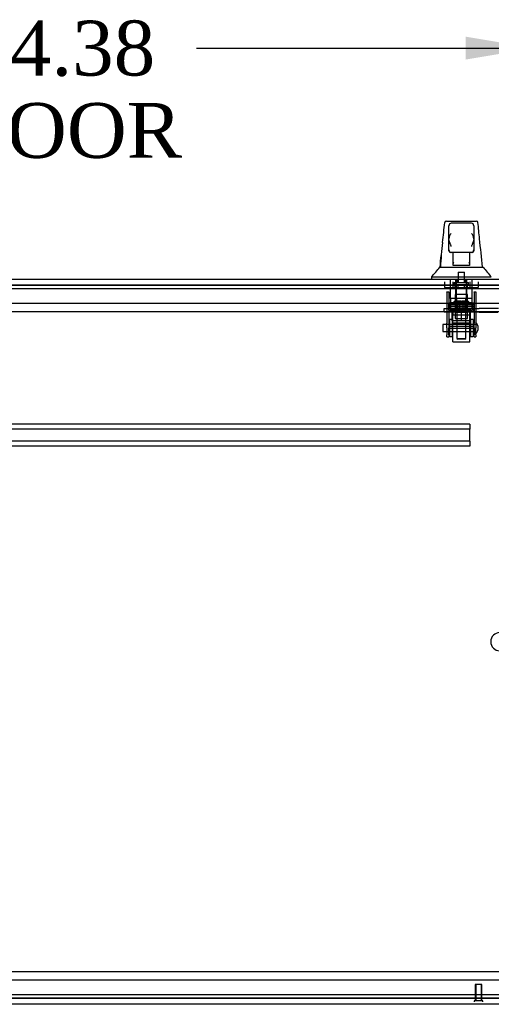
# Model space of a CAD drawing. Header units: inches. Extents: x 2 to 538, y -2 to 358.
# Tile 3 of 19: x 173 to 191, y 41 to 76. Entities that reach past the tile are written whole.
import ezdxf
from ezdxf.enums import TextEntityAlignment as Align
from ezdxf.lldxf.tags import DXFTag

# ---------------------------------------------------------------- set-up
doc = ezdxf.new("R2010")
doc.units = ezdxf.units.IN
doc.header["$MEASUREMENT"] = 0
for name, color, linetype in [('COM55914', 7, 'Continuous'), ('COM70220', 7, 'Continuous'), ('COM70449-3', 7, 'Continuous'), ('COM70838', 7, 'Continuous'), ('COM70839-6', 7, 'Continuous'), ('COM71198-3', 7, 'Continuous'), ('COM71199-6', 7, 'Continuous'), ('Default', 7, 'Continuous'), ('HAN13068', 7, 'Continuous'), ('HAN13068_NUT', 7, 'Continuous'), ('HAN13068_SCREW', 7, 'Continuous'), ('HAN_NUT', 7, 'Continuous'), ('NTS18147', 7, 'Continuous'), ('ROL87452', 7, 'Continuous'), ('RVT17786', 7, 'Continuous'), ('RVT19000', 7, 'Continuous'), ('SCS86414', 7, 'Continuous'), ('SPC87322', 7, 'Continuous'), ('STD26122', 7, 'Continuous'), ('STD26258', 7, 'Continuous'), ('WAF25376', 7, 'Continuous'), ('WAM30038', 7, 'Continuous')]:
    doc.layers.add(name, color=color, linetype=linetype)
doc.styles.add('SEACAD_Times_New_Roman', font='times.ttf')
tags = doc.linetypes.add('HIDDEN2', pattern=[0.1875, 0.125, -0.0625]).pattern_tags.tags
tags[6:7] = [DXFTag(74, 4), DXFTag(75, 0), DXFTag(340, '0'), DXFTag(46, 0.0), DXFTag(50, 0.0), DXFTag(44, 0.0), DXFTag(45, 0.0)]
tags[4:5] = [DXFTag(74, 4), DXFTag(75, 0), DXFTag(340, '0'), DXFTag(46, 0.0), DXFTag(50, 0.0), DXFTag(44, 0.0), DXFTag(45, 0.0)]
doc.dimstyles.new('HAMMOND_(STH_-_540x360)', dxfattribs={"dimtxt": 2, "dimasz": 2.5, "dimexe": 1, "dimexo": 1, "dimgap": 0.5, "dimtad": 0, "dimtih": 1, "dimtoh": 1, "dimzin": 0, "dimdsep": 46, "dimtxsty": 'SEACAD_Times_New_Roman', "dimblk1": '_SE_FILLED', "dimblk2": '_SE_FILLED', "dimsah": 1, "dimcen": 1, "dimadec": 0, "dimazin": 0, "dimtfac": 0.8, "dimtofl": 0, "dimtmove": 0, "dimatfit": 3, "dimfxl": 1, "dimtolj": 1, "dimtzin": 0, "dimarcsym": 0})

# ---------------------------------------------------------------- blocks, each defined once
blk = doc.blocks.new('SE2')
at = {"layer": 'COM55914', "color": 7, "linetype": 'HIDDEN2'}
for p, q in [((189.854, 61.761), (160.229, 61.761)), ((189.854, 61.761), (189.854, 61.718)), ((189.854, 61.573), (160.229, 61.573)), ((189.854, 61.718), (189.854, 61.616)), ((189.854, 61.616), (189.854, 61.573)), ((189.854, 61.136), (189.854, 61.573)), ((189.854, 61.136), (160.229, 61.136)), ((189.854, 61.136), (189.854, 61.093)), ((189.854, 61.093), (189.854, 60.991)), ((189.854, 60.948), (160.229, 60.948)), ((189.854, 60.991), (189.854, 60.948))]:
    blk.add_line(p, q, dxfattribs=at)
at = {"layer": 'COM70220', "color": 7, "linetype": 'HIDDEN2'}
for p, q in [((158.559, 66.698), (191.464, 66.698)), ((191.525, 40.954), (158.62, 40.954))]:
    blk.add_line(p, q, dxfattribs=at)
at = {"layer": 'COM70449-3', "color": 7, "linetype": 'HIDDEN2'}
for p, q in [((191.697, 66.824), (158.387, 66.824)), ((158.387, 40.829), (191.697, 40.829))]:
    blk.add_line(p, q, dxfattribs=at)
at = {"layer": 'COM70838', "color": 7, "linetype": 'HIDDEN2'}
for p, q in [((188.917, 65.841), (188.917, 65.966)), ((188.917, 65.966), (189.042, 65.966)), ((189.042, 65.841), (188.917, 65.841)), ((189.042, 65.966), (190.097, 65.966)), ((189.524, 65.841), (189.042, 65.841)), ((190.097, 65.841), (189.559, 65.841)), ((190.097, 65.966), (190.186, 65.966)), ((190.186, 65.841), (190.097, 65.841)), ((190.899, 65.966), (190.186, 65.966)), ((190.186, 65.841), (190.872, 65.841))]:
    blk.add_line(p, q, dxfattribs=at)
at = {"layer": 'COM70839-6', "color": 7, "linetype": 'HIDDEN2'}
for p, q in [((189.011, 66.573), (189.081, 66.573)), ((189.011, 66.563), (189.011, 66.573)), ((189.011, 66.563), (189.011, 65.433)), ((189.081, 66.573), (189.081, 66.563)), ((189.081, 66.563), (189.081, 65.433)), ((190.003, 66.573), (190.073, 66.573)), ((190.003, 66.563), (190.003, 66.573)), ((190.003, 66.563), (190.003, 65.433)), ((190.073, 66.573), (190.073, 66.563)), ((190.073, 66.563), (190.073, 65.433)), ((189.081, 66.112), (190.003, 66.112)), ((189.011, 65.269), (189.011, 65.433)), ((189.081, 65.433), (189.081, 65.269)), ((190.003, 65.269), (190.003, 65.433)), ((190.073, 65.433), (190.073, 65.269)), ((189.011, 65.269), (189.011, 65.01)), ((189.011, 64.933), (189.011, 65.01)), ((190.003, 65.317), (189.081, 65.317)), ((189.081, 65.01), (189.081, 65.269)), ((189.081, 65.253), (190.003, 65.253)), ((189.081, 65.01), (189.081, 64.933)), ((190.003, 65.269), (190.003, 65.01)), ((190.003, 64.933), (190.003, 65.01)), ((190.073, 65.01), (190.073, 65.269)), ((190.073, 65.01), (190.073, 64.933)), ((189.011, 64.933), (189.081, 64.933)), ((190.003, 64.933), (190.073, 64.933))]:
    blk.add_line(p, q, dxfattribs=at)
at = {"layer": 'COM71198-3', "color": 7, "linetype": 'HIDDEN2'}
for p, q in [((158.292, 66.823), (191.792, 66.823)), ((191.792, 40.829), (158.292, 40.829))]:
    blk.add_line(p, q, dxfattribs=at)
at = {"layer": 'COM71198-3', "color": 7, "linetype": 'Continuous'}
for p, q in [((157.107, 65.856), (192.977, 65.856)), ((192.977, 41.796), (157.107, 41.796))]:
    blk.add_line(p, q, dxfattribs=at)
at = {"layer": 'COM71199-6', "color": 7, "linetype": 'Continuous'}
for p, q in [((157.967, 67.043), (192.056, 67.043)), ((157.919, 66.168), (192.104, 66.168)), ((192.165, 41.484), (157.98, 41.484)), ((192.117, 40.609), (158.028, 40.609))]:
    blk.add_line(p, q, dxfattribs=at)
at = {"layer": 'HAN13068', "color": 7, "linetype": 'Continuous'}
for p, q in [((188.936, 69.103), (188.936, 69.105)), ((188.996, 69.158), (190.087, 69.158)), ((189.087, 68.516), (189.087, 68.988)), ((189.907, 69.078), (189.177, 69.078)), ((189.997, 68.988), (189.997, 68.516)), ((190.147, 69.104), (190.147, 69.102)), ((189.087, 68.108), (189.087, 68.516)), ((189.997, 68.516), (189.997, 68.108)), ((189.087, 68.078), (189.087, 68.108)), ((189.177, 68.018), (189.147, 68.018)), ((189.907, 68.018), (189.177, 68.018)), ((189.242, 67.587), (189.242, 68.018)), ((189.842, 68.018), (189.842, 67.587)), ((189.937, 68.018), (189.907, 68.018)), ((189.997, 68.108), (189.997, 68.078)), ((188.762, 67.478), (188.962, 67.478)), ((188.962, 67.478), (189.075, 67.478)), ((189.075, 67.478), (189.283, 67.478)), ((189.242, 67.547), (189.242, 67.587)), ((189.457, 67.543), (189.272, 67.543)), ((189.283, 67.478), (189.351, 67.478)), ((189.351, 67.478), (189.442, 67.478)), ((189.442, 67.478), (189.482, 67.478)), ((189.627, 67.543), (189.457, 67.543)), ((189.482, 67.478), (189.601, 67.478)), ((189.601, 67.478), (189.898, 67.478)), ((189.812, 67.543), (189.627, 67.543)), ((189.842, 67.587), (189.842, 67.547)), ((189.898, 67.478), (190.008, 67.478)), ((190.008, 67.478), (190.331, 67.478)), ((188.452, 67.126), (188.452, 67.043)), ((188.452, 67.123), (188.803, 67.123)), ((188.803, 67.123), (189.036, 67.123)), ((189.036, 67.123), (189.482, 67.123)), ((189.482, 67.123), (189.601, 67.123)), ((189.601, 67.123), (189.652, 67.123)), ((189.652, 67.123), (189.8, 67.123)), ((189.8, 67.123), (190.28, 67.123)), ((190.28, 67.123), (190.631, 67.123))]:
    blk.add_line(p, q, dxfattribs=at)
at = {"layer": 'HAN13068', "color": 7, "linetype": 'HIDDEN2'}
for p, q in [((189.146, 66.341), (189.146, 67.043)), ((189.342, 66.341), (189.342, 67.043)), ((189.379, 67.043), (189.379, 66.918)), ((189.704, 66.918), (189.704, 67.043)), ((189.741, 66.341), (189.741, 67.043)), ((189.937, 66.341), (189.937, 67.043)), ((189.342, 66.341), (189.146, 66.341)), ((189.741, 66.341), (189.342, 66.341)), ((189.382, 66.216), (189.382, 66.341)), ((189.542, 66.216), (189.382, 66.216)), ((189.702, 66.216), (189.542, 66.216)), ((189.702, 66.216), (189.702, 66.341)), ((189.937, 66.341), (189.741, 66.341)), ((189.382, 65.841), (189.382, 64.881)), ((189.702, 64.881), (189.702, 65.841)), ((189.382, 64.881), (189.702, 64.881)), ((189.382, 64.881), (189.412, 64.851)), ((189.672, 64.851), (189.412, 64.851)), ((189.672, 64.851), (189.702, 64.881))]:
    blk.add_line(p, q, dxfattribs=at)
at = {"layer": 'HAN13068', "color": 7, "linetype": 'Continuous'}
for centre, radius, start, end in [((188.996, 69.098), 0.06, 89.9925, 174.0071), ((189.177, 68.988), 0.09, 90, 180), ((189.907, 68.988), 0.09, 0, 90), ((190.087, 69.098), 0.06, 5.5758, 90.0089), ((189.346, 68.507), 0.259, 130.7149, 177.9019), ((189.737, 68.507), 0.259, 2.0981, 49.2851), ((204.677, 66.481), 15.93, 173.1476, 176.4108), ((189.128, 68.516), 0.0411, 178.3464, 179.9974), ((189.956, 68.516), 0.0411, 0.0026, 1.6536), ((128.287, 61.434), 62.32, 5.56591, 6.52159), ((189.177, 68.108), 0.09, 180, 270), ((189.147, 68.078), 0.06, 180, 270), ((189.907, 68.108), 0.09, 270, 360), ((189.937, 68.078), 0.06, 270, 0), ((184.66, 70.756), 5.251, 316.2334, 321.3827), ((202.747, 77.668), 16.062, 219.3746, 221.0327)]:
    blk.add_arc(centre, radius, start, end, dxfattribs=at)
for points in [[(188.861, 68.382), (188.886, 68.622), (188.911, 68.863), (188.936, 69.103)], [(190.204, 68.512), (190.185, 68.709), (190.166, 68.906), (190.147, 69.102)], [(188.766, 67.478), (188.781, 67.621), (188.796, 67.764), (188.811, 67.907)]]:
    blk.add_open_spline(points, degree=3, dxfattribs=at)
for points, knots in [([(189.177, 68.233), (189.171, 68.245), (189.166, 68.258), (189.156, 68.282), (189.151, 68.294), (189.136, 68.331), (189.127, 68.354), (189.114, 68.39), (189.11, 68.402), (189.103, 68.426), (189.099, 68.437), (189.091, 68.472), (189.087, 68.495), (189.087, 68.517)], [0, 0, 0, 0, 0.125, 0.125, 0.25, 0.25, 0.5, 0.5, 0.625, 0.625, 0.75, 0.75, 1, 1, 1, 1]), ([(189.997, 68.517), (189.996, 68.495), (189.992, 68.472), (189.984, 68.437), (189.98, 68.426), (189.973, 68.402), (189.969, 68.39), (189.957, 68.354), (189.947, 68.331), (189.932, 68.294), (189.927, 68.282), (189.917, 68.258), (189.912, 68.245), (189.907, 68.233)], [0, 0, 0, 0, 0.25, 0.25, 0.375, 0.375, 0.5, 0.5, 0.75, 0.75, 0.875, 0.875, 1, 1, 1, 1]), ([(189.242, 67.587), (189.242, 67.593), (189.243, 67.599), (189.247, 67.613), (189.249, 67.62), (189.258, 67.64), (189.265, 67.654), (189.272, 67.668)], [0, 0, 0, 0, 0.25, 0.25, 0.5, 0.5, 1, 1, 1, 1]), ([(189.272, 67.543), (189.268, 67.543), (189.264, 67.543), (189.256, 67.543), (189.253, 67.543), (189.248, 67.544), (189.245, 67.544), (189.242, 67.545), (189.242, 67.546), (189.242, 67.547)], [0, 0, 0, 0, 0.25, 0.25, 0.5, 0.5, 0.75, 0.75, 1, 1, 1, 1]), ([(189.812, 67.668), (189.819, 67.654), (189.826, 67.64), (189.834, 67.62), (189.837, 67.613), (189.84, 67.599), (189.842, 67.593), (189.842, 67.587)], [0, 0, 0, 0, 0.5, 0.5, 0.75, 0.75, 1, 1, 1, 1]), ([(189.842, 67.547), (189.842, 67.546), (189.841, 67.545), (189.838, 67.544), (189.836, 67.544), (189.827, 67.543), (189.82, 67.543), (189.812, 67.543)], [0, 0, 0, 0, 0.25, 0.25, 0.5, 0.5, 1, 1, 1, 1])]:
    blk.add_open_spline(points, degree=3, knots=knots, dxfattribs=at)
at = {"layer": 'HAN13068_NUT', "color": 7, "linetype": 'HIDDEN2'}
for p, q in [((189.209, 65.516), (189.209, 65.841)), ((189.542, 65.516), (189.542, 65.841)), ((189.874, 65.516), (189.874, 65.841)), ((189.375, 65.516), (189.209, 65.516)), ((189.209, 65.516), (189.209, 65.466)), ((189.844, 65.436), (189.239, 65.436)), ((189.542, 65.516), (189.375, 65.516)), ((189.708, 65.516), (189.542, 65.516)), ((189.874, 65.516), (189.708, 65.516)), ((189.874, 65.466), (189.874, 65.516))]:
    blk.add_line(p, q, dxfattribs=at)
for centre, start, end in [((189.239, 65.466), 180, 270), ((189.844, 65.466), 270, 0)]:
    blk.add_arc(centre, 0.03, start, end, dxfattribs=at)
at = {"layer": 'HAN13068_SCREW', "color": 7, "linetype": 'HIDDEN2'}
for p, q in [((189.426, 67.293), (189.658, 67.293)), ((189.426, 67.293), (189.426, 66.918)), ((189.658, 66.918), (189.658, 67.293)), ((189.279, 66.918), (189.804, 66.918)), ((189.279, 66.918), (189.279, 66.848)), ((189.279, 66.848), (189.804, 66.848)), ((189.319, 66.711), (189.319, 66.848)), ((189.43, 66.711), (189.43, 66.848)), ((189.653, 66.711), (189.653, 66.848)), ((189.764, 66.711), (189.764, 66.848)), ((189.804, 66.848), (189.804, 66.918)), ((189.319, 66.711), (189.43, 66.711)), ((189.43, 66.711), (189.653, 66.711)), ((189.653, 66.711), (189.764, 66.711))]:
    blk.add_line(p, q, dxfattribs=at)
at = {"layer": 'HAN_NUT', "color": 7, "linetype": 'HIDDEN2'}
for p, q in [((188.93, 66.948), (188.93, 66.733)), ((189.236, 66.948), (189.236, 66.733)), ((189.848, 66.948), (189.848, 66.733)), ((190.154, 66.948), (190.154, 66.733)), ((188.93, 66.733), (189.236, 66.733)), ((189.236, 66.733), (189.848, 66.733)), ((189.848, 66.733), (190.154, 66.733))]:
    blk.add_line(p, q, dxfattribs=at)
at = {"layer": 'NTS18147', "color": 7, "linetype": 'HIDDEN2'}
for p, q in [((189.762, 66.478), (189.322, 66.478)), ((189.322, 66.478), (189.322, 66.041)), ((189.762, 66.041), (189.762, 66.478)), ((189.079, 66.166), (189.079, 66.104)), ((189.142, 66.166), (189.079, 66.166)), ((189.147, 66.104), (189.079, 66.104)), ((189.079, 66.104), (189.079, 66.041)), ((189.147, 66.041), (189.079, 66.041)), ((189.079, 66.041), (189.079, 65.978)), ((189.079, 66.041), (189.147, 66.041)), ((189.142, 66.104), (189.142, 66.166)), ((189.147, 66.041), (189.147, 66.104)), ((189.474, 66.041), (189.147, 66.041)), ((189.147, 65.978), (189.147, 66.041)), ((189.147, 66.041), (189.474, 66.041)), ((189.342, 66.166), (189.31, 66.166)), ((189.322, 66.041), (189.322, 65.603)), ((189.61, 66.104), (189.474, 66.104)), ((189.474, 66.104), (189.474, 66.041)), ((189.61, 66.041), (189.474, 66.041)), ((189.474, 66.041), (189.474, 65.978)), ((189.474, 66.041), (189.61, 66.041)), ((189.61, 66.041), (189.61, 66.104)), ((189.937, 66.041), (189.61, 66.041)), ((189.61, 65.978), (189.61, 66.041)), ((189.61, 66.041), (189.937, 66.041)), ((189.773, 66.166), (189.742, 66.166)), ((189.762, 65.603), (189.762, 66.041)), ((190.005, 66.104), (189.937, 66.104)), ((189.937, 66.104), (189.937, 66.041)), ((190.005, 66.041), (189.937, 66.041)), ((189.937, 66.041), (189.937, 65.978)), ((189.937, 66.041), (190.005, 66.041)), ((189.942, 66.104), (189.942, 66.166)), ((190.005, 66.166), (189.942, 66.166)), ((190.005, 66.166), (190.005, 66.104)), ((190.005, 66.041), (190.005, 66.104)), ((190.005, 65.978), (190.005, 66.041)), ((189.079, 65.978), (189.147, 65.978)), ((189.079, 65.978), (189.079, 65.916)), ((189.079, 65.916), (189.142, 65.916)), ((189.142, 65.978), (189.142, 65.916)), ((189.31, 65.916), (189.342, 65.916)), ((189.474, 65.978), (189.61, 65.978)), ((189.742, 65.916), (189.773, 65.916)), ((189.937, 65.978), (190.005, 65.978)), ((189.942, 65.978), (189.942, 65.916)), ((189.942, 65.916), (190.005, 65.916)), ((190.005, 65.916), (190.005, 65.978)), ((189.322, 65.603), (189.762, 65.603))]:
    blk.add_line(p, q, dxfattribs=at)
for centre, major_axis, start_param, end_param in [((189.31, 65.848), (0, -0.318), 2.506883, 3.776302), ((189.342, 65.848), (0, -0.318), 2.506883, 3.141593), ((189.742, 65.848), (0, -0.318), 3.141593, 3.776302), ((189.773, 65.848), (0, -0.318), 2.506883, 3.776302), ((189.31, 66.234), (0, 0.318), 2.506883, 3.776302), ((189.342, 66.234), (0, 0.318), 3.141593, 3.776302), ((189.742, 66.234), (0, 0.318), 2.506883, 3.141593), ((189.773, 66.234), (0, 0.318), 2.506883, 3.776302)]:
    blk.add_ellipse(centre, major_axis=major_axis, ratio=0.866025, start_param=start_param, end_param=end_param, dxfattribs=at)
at = {"layer": 'ROL87452', "color": 7, "linetype": 'HIDDEN2'}
for p, q in [((189.229, 64.761), (189.229, 65.761)), ((189.854, 64.761), (189.854, 65.761)), ((189.229, 64.761), (189.854, 64.761))]:
    blk.add_line(p, q, dxfattribs=at)
at = {"layer": 'RVT17786', "color": 7, "linetype": 'HIDDEN2'}
for p, q in [((188.863, 65.386), (188.863, 65.136)), ((190.073, 65.386), (188.863, 65.386)), ((188.863, 65.136), (190.073, 65.136))]:
    blk.add_line(p, q, dxfattribs=at)
blk.add_arc((189.839, 65.261), 0.318, 317.1291, 42.8709, dxfattribs=at)
at = {"layer": 'RVT19000', "color": 7, "linetype": 'HIDDEN2'}
for p, q in [((189.682, 66.178), (189.401, 66.178)), ((189.401, 66.178), (189.401, 65.966)), ((189.682, 65.966), (189.682, 66.178)), ((189.229, 65.841), (189.229, 65.761)), ((189.854, 65.728), (189.229, 65.728)), ((189.347, 65.966), (189.347, 65.841)), ((189.559, 65.841), (189.524, 65.841)), ((189.737, 65.841), (189.737, 65.966)), ((189.854, 65.761), (189.854, 65.841))]:
    blk.add_line(p, q, dxfattribs=at)
at = {"layer": 'SCS86414', "color": 7, "linetype": 'HIDDEN2'}
blk.add_arc((190.941, 53.826), 0.331, 90, 270, dxfattribs=at)
at = {"layer": 'SPC87322', "color": 7, "linetype": 'HIDDEN2'}
for p, q in [((189.149, 66.341), (189.149, 65.966)), ((189.934, 65.966), (189.934, 66.341)), ((189.304, 65.841), (189.304, 65.966)), ((189.314, 65.841), (189.314, 65.966)), ((189.769, 65.841), (189.769, 65.966)), ((189.779, 65.841), (189.779, 65.966))]:
    blk.add_line(p, q, dxfattribs=at)
at = {"layer": 'STD26122', "color": 7, "linetype": 'HIDDEN2'}
for p, q in [((189.357, 66.948), (189.357, 65.983)), ((189.727, 65.983), (189.727, 66.948)), ((189.357, 65.983), (189.727, 65.983)), ((189.357, 65.983), (189.392, 65.948)), ((189.692, 65.948), (189.392, 65.948)), ((189.692, 65.948), (189.727, 65.983))]:
    blk.add_line(p, q, dxfattribs=at)
at = {"layer": 'STD26258', "color": 7, "linetype": 'HIDDEN2'}
for p, q in [((190.29, 41.329), (190.04, 41.329)), ((190.04, 41.329), (190.04, 40.736)), ((190.07, 41.329), (190.07, 40.736)), ((190.259, 41.329), (190.259, 40.736)), ((190.29, 40.736), (190.29, 41.329)), ((190.321, 40.736), (190.008, 40.736)), ((190.008, 40.736), (190.008, 40.704)), ((190.321, 40.704), (190.321, 40.736))]:
    blk.add_line(p, q, dxfattribs=at)
at = {"layer": 'WAF25376', "color": 7, "linetype": 'HIDDEN2'}
for p, q in [((189.105, 65.576), (189.105, 64.946)), ((189.205, 65.576), (189.105, 65.576)), ((189.205, 65.576), (189.205, 64.946)), ((189.878, 65.576), (189.878, 64.946)), ((189.978, 65.576), (189.878, 65.576)), ((189.978, 65.576), (189.978, 64.946)), ((189.105, 64.946), (189.205, 64.946)), ((189.878, 64.946), (189.978, 64.946))]:
    blk.add_line(p, q, dxfattribs=at)
at = {"layer": 'WAM30038', "color": 7, "linetype": 'HIDDEN2'}
for p, q in [((189.167, 66.19), (189.917, 66.19)), ((189.167, 66.19), (189.167, 66.166)), ((189.167, 66.166), (189.917, 66.166)), ((189.313, 66.254), (189.368, 66.254)), ((189.368, 66.254), (189.34, 66.209)), ((189.356, 66.199), (189.381, 66.238)), ((189.364, 66.209), (189.393, 66.254)), ((189.381, 66.238), (189.368, 66.254)), ((189.393, 66.254), (189.524, 66.254)), ((189.524, 66.254), (189.524, 66.209)), ((189.559, 66.254), (189.691, 66.254)), ((189.559, 66.209), (189.559, 66.254)), ((189.691, 66.254), (189.719, 66.209)), ((189.715, 66.254), (189.703, 66.238)), ((189.703, 66.238), (189.727, 66.199)), ((189.715, 66.254), (189.77, 66.254)), ((189.744, 66.209), (189.715, 66.254)), ((189.917, 66.166), (189.917, 66.19)), ((189.917, 65.916), (189.167, 65.916)), ((189.167, 65.916), (189.167, 65.892)), ((189.917, 65.892), (189.167, 65.892)), ((189.368, 65.828), (189.313, 65.828)), ((189.34, 65.873), (189.368, 65.828)), ((189.381, 65.844), (189.356, 65.883)), ((189.393, 65.828), (189.364, 65.873)), ((189.368, 65.828), (189.381, 65.844)), ((189.524, 65.828), (189.393, 65.828)), ((189.524, 65.873), (189.524, 65.828)), ((189.559, 65.828), (189.559, 65.873)), ((189.691, 65.828), (189.559, 65.828)), ((189.719, 65.873), (189.691, 65.828)), ((189.727, 65.882), (189.703, 65.844)), ((189.703, 65.844), (189.715, 65.828)), ((189.715, 65.828), (189.744, 65.873)), ((189.77, 65.828), (189.715, 65.828)), ((189.917, 65.892), (189.917, 65.916))]:
    blk.add_line(p, q, dxfattribs=at)
for centre, radius, start, end in [((188.636, 66.777), 0.854, 316.5547, 318.2901), ((189.542, 66.208), 0.0182, 177.1609, 267.9942), ((189.541, 66.208), 0.0181, 271.7718, 3.073), ((190.445, 66.774), 0.85, 221.7058, 223.4493), ((188.639, 65.307), 0.85, 41.7058, 43.4493), ((189.542, 65.874), 0.0181, 91.7718, 183.073), ((189.541, 65.874), 0.0182, 357.1609, 87.9942), ((190.447, 65.305), 0.854, 136.5547, 138.2901)]:
    blk.add_arc(centre, radius, start, end, dxfattribs=at)
for points, knots in [([(189.273, 66.209), (189.275, 66.211), (189.277, 66.213), (189.279, 66.215), (189.29, 66.228), (189.302, 66.241), (189.313, 66.254)], [0, 0, 0, 0, 0.141448, 0.141448, 0.141448, 1, 1, 1, 1]), ([(189.34, 66.209), (189.338, 66.207), (189.337, 66.205), (189.335, 66.201), (189.335, 66.199), (189.334, 66.196), (189.334, 66.196), (189.334, 66.195)], [0, 0, 0, 0, 0.25, 0.25, 0.5, 0.5, 0.5626015, 0.5626015, 0.5626015, 0.5626015]), ([(189.34, 66.19), (189.342, 66.19), (189.344, 66.191), (189.349, 66.193), (189.351, 66.195), (189.358, 66.2), (189.362, 66.205), (189.364, 66.209)], [0, 0, 0, 0, 0.25, 0.25, 0.5, 0.5, 1, 1, 1, 1]), ([(189.719, 66.209), (189.72, 66.207), (189.722, 66.205), (189.725, 66.201), (189.727, 66.199), (189.732, 66.195), (189.734, 66.193), (189.739, 66.191), (189.742, 66.19), (189.744, 66.19)], [0, 0, 0, 0, 0.25, 0.25, 0.5, 0.5, 0.75, 0.75, 1, 1, 1, 1]), ([(189.749, 66.195), (189.749, 66.196), (189.749, 66.196), (189.748, 66.2), (189.746, 66.205), (189.744, 66.209)], [0.4389304, 0.4389304, 0.4389304, 0.4389304, 0.5, 0.5, 1, 1, 1, 1]), ([(189.77, 66.254), (189.781, 66.241), (189.793, 66.228), (189.804, 66.215), (189.806, 66.213), (189.808, 66.211), (189.81, 66.209)], [0, 0, 0, 0, 0.858552, 0.858552, 0.858552, 1, 1, 1, 1]), ([(189.313, 65.828), (189.302, 65.841), (189.29, 65.854), (189.279, 65.867), (189.277, 65.869), (189.275, 65.871), (189.273, 65.873)], [0, 0, 0, 0, 0.858552, 0.858552, 0.858552, 1, 1, 1, 1]), ([(189.334, 65.886), (189.334, 65.886), (189.334, 65.886), (189.335, 65.881), (189.337, 65.877), (189.34, 65.873)], [0.4389304, 0.4389304, 0.4389304, 0.4389304, 0.5, 0.5, 1, 1, 1, 1]), ([(189.364, 65.873), (189.363, 65.875), (189.361, 65.877), (189.358, 65.881), (189.356, 65.883), (189.351, 65.887), (189.349, 65.889), (189.344, 65.891), (189.342, 65.892), (189.34, 65.892)], [0, 0, 0, 0, 0.25, 0.25, 0.5, 0.5, 0.75, 0.75, 1, 1, 1, 1]), ([(189.744, 65.892), (189.742, 65.892), (189.739, 65.891), (189.734, 65.889), (189.732, 65.887), (189.725, 65.881), (189.722, 65.877), (189.719, 65.873)], [0, 0, 0, 0, 0.25, 0.25, 0.5, 0.5, 1, 1, 1, 1]), ([(189.744, 65.873), (189.745, 65.875), (189.746, 65.877), (189.748, 65.881), (189.749, 65.883), (189.749, 65.886), (189.749, 65.886), (189.749, 65.886)], [0, 0, 0, 0, 0.25, 0.25, 0.5, 0.5, 0.5626015, 0.5626015, 0.5626015, 0.5626015]), ([(189.81, 65.873), (189.808, 65.871), (189.806, 65.869), (189.804, 65.867), (189.793, 65.854), (189.781, 65.841), (189.77, 65.828)], [0, 0, 0, 0, 0.141448, 0.141448, 0.141448, 1, 1, 1, 1])]:
    blk.add_open_spline(points, degree=3, knots=knots, dxfattribs=at)
blk = doc.blocks.new('DMBLK4457')
at = {"layer": 'Default', "linetype": 'Continuous'}
for points in [[(160.324, 75.879), (157.824, 75.463), (160.324, 75.046)], [(189.699, 75.879), (189.699, 75.046), (192.199, 75.463)]]:
    blk.add_hatch(color=7, dxfattribs=at).paths.add_polyline_path(points)
at = {"layer": 'Default', "color": 7, "linetype": 'Continuous'}
for p, q in [((157.824, 67.587), (157.824, 76.463)), ((192.199, 67.534), (192.199, 76.463)), ((157.824, 75.463), (170.117, 75.463)), ((179.905, 75.463), (192.199, 75.463))]:
    blk.add_line(p, q, dxfattribs=at)
at = {"layer": 'Default', "color": 7, "linetype": 'Continuous', "style": 'SEACAD_Times_New_Roman'}
for s, p in [('34.38', (171.599, 76.463)), ('DOOR', (170.817, 73.463))]:
    blk.add_text(s, height=2, dxfattribs=at).set_placement(p, align=Align.TOP_LEFT)
blk = doc.blocks.new('_SE_FILLED')
at = {"color": 0}
blk.add_line((0, 0), (-1, 0), dxfattribs=at)
blk.add_solid([(0, 0), (-1, -0.1665), (-1, 0.1665), (0, 0)], dxfattribs=at)

msp = doc.modelspace()

# ---------------------------------------------------------------- block references
at = {"layer": 'Default'}
msp.add_blockref('SE2', (0, 0), dxfattribs=at)

# ---------------------------------------------------------------- dimensions: what is measured, and where the dimension line sits
at = {"layer": 'Default', "color": 7, "linetype": 'Continuous'}
dim = msp.add_linear_dim(base=(157.824, 75.463), p1=(157.824, 66.587), p2=(192.199, 66.534), angle=359.9125, text='\\A1;<>\\PDOOR', dimstyle='HAMMOND_(STH_-_540x360)', dxfattribs=at)
dim.commit()
dim.dimension.update_dxf_attribs({"geometry": 'DMBLK4457', "text_midpoint": (175.011, 75.463), "dimtype": 161})

doc.saveas('drawing.dxf')
